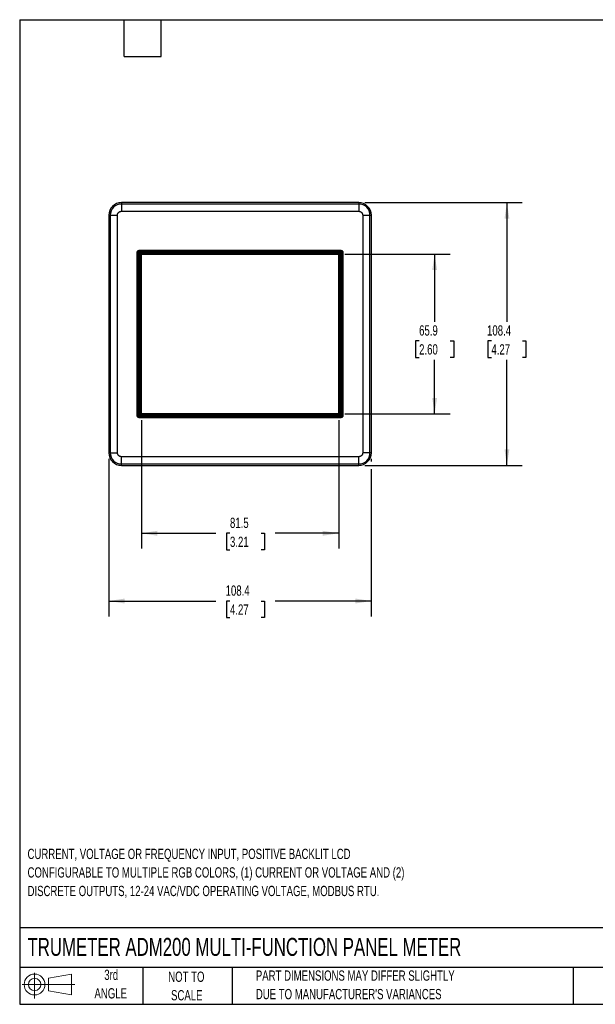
# Model space of a CAD drawing. Header units: millimetres. Extents: x 6 to 273, y 6 to 210.
# Tile 1 of 3: x 6 to 125, y 6 to 210. Entities that reach past the tile are written whole.
import ezdxf

# ---------------------------------------------------------------- set-up
doc = ezdxf.new("R2010")
doc.units = ezdxf.units.MM
doc.layers.add('DIMENSIONS', color=140, linetype='Continuous', lineweight=25)
doc.layers.add('TEXT', color=140, linetype='Continuous', lineweight=25)
doc.layers.add('SLD-DEFPOINTS', color=7, linetype='Continuous')
doc.styles.add('SLDTEXTSTYLE0', font='TXT', dxfattribs={"width": 0.7})
doc.dimstyles.new('SLDDIMSTYLE1', dxfattribs={"dimtxt": 2.158008, "dimasz": 3.302, "dimexe": 0, "dimexo": 0.0625, "dimgap": 0.539502, "dimtad": 0, "dimtih": 1, "dimtoh": 1, "dimlfac": 2, "dimrnd": 1e-09, "dimzin": 12, "dimdsep": 46, "dimtxsty": 'SLDTEXTSTYLE0', "dimsah": 1, "dimcen": 0.09, "dimadec": 0, "dimazin": 3, "dimtfac": 1, "dimtofl": 0, "dimtmove": 0, "dimatfit": 3, "dimfxl": 0, "dimfrac": 2, "dimtolj": 1, "dimtzin": 12, "dimarcsym": 0})

# ---------------------------------------------------------------- blocks, each defined once
blk = doc.blocks.new('Block11')
at = {"color": 7, "linetype": 'Continuous', "lineweight": 18}
for p, q in [((2.59, 5.31), (2.59, 0)), ((5.48, 4.17), (10.18, 5.03)), ((5.48, 1.6), (5.48, 4.17)), ((10.18, 5.03), (10.18, 0.73)), ((0, 2.88), (10.87, 2.88)), ((5.48, 1.6), (10.18, 0.73))]:
    blk.add_line(p, q, dxfattribs=at)
for radius in [2.15, 1.29]:
    blk.add_circle((2.59, 2.88), radius, dxfattribs=at)
blk = doc.blocks.new('Block12')
at = {"layer": 'SLD-DEFPOINTS'}
blk.add_blockref('Block11', (0, 0), dxfattribs=at)
blk = doc.blocks.new('SW_NOTE_0_1')
at = {"layer": 'TEXT', "color": 0, "char_height": 2.1167, "attachment_point": 1, "style": 'SLDTEXTSTYLE0'}
for s, insert in [('CURRENT, VOLTAGE OR FREQUENCY INPUT, POSITIVE BACKLIT LCD', (0, 2.73)), ('CONFIGURABLE TO MULTIPLE RGB COLORS, (1) CURRENT OR VOLTAGE AND (2)', (0, -1.09)), ('DISCRETE OUTPUTS, 12-24 VAC/VDC OPERATING VOLTAGE, MODBUS RTU.', (0, -4.92))]:
    blk.add_mtext(s, dxfattribs=dict(at, insert=insert))
blk = doc.blocks.new('SW_NOTE_0_4')
at = {"layer": 'TEXT', "color": 0, "char_height": 2.1167, "attachment_point": 1, "style": 'SLDTEXTSTYLE0'}
for s, insert in [('PART DIMENSIONS MAY DIFFER SLIGHTLY', (0, 2.73)), ("DUE TO MANUFACTURER'S VARIANCES", (0, -1.09))]:
    blk.add_mtext(s, dxfattribs=dict(at, insert=insert))
blk = doc.blocks.new('SW_NOTE_0_5')
at = {"layer": 'TEXT', "color": 0, "char_height": 2.117, "attachment_point": 2, "style": 'SLDTEXTSTYLE0'}
for s, insert in [('NOT TO', (5.26, 2.73)), ('SCALE', (5.35, -1.09))]:
    blk.add_mtext(s, dxfattribs=dict(at, insert=insert))
blk = doc.blocks.new('SW_NOTE_0_6')
at = {"layer": 'TEXT', "color": 0, "char_height": 2.117, "attachment_point": 2, "style": 'SLDTEXTSTYLE0'}
for s, insert in [('3rd', (2.32, 2.73)), ('ANGLE', (2.22, -1.09))]:
    blk.add_mtext(s, dxfattribs=dict(at, insert=insert))
blk = doc.blocks.new('_D_5')
at = {"layer": 'DIMENSIONS'}
for p, q in [((77.64, 171.79), (110.15, 171.79)), ((106.97, 171.79), (106.97, 147.18)), ((103.77, 143.27), (103.04, 143.27)), ((103.04, 143.27), (103.04, 139.84)), ((110.18, 143.27), (110.9, 143.27)), ((110.9, 143.27), (110.9, 139.84)), ((103.04, 139.84), (103.77, 139.84)), ((106.97, 117.58), (106.97, 139.36)), ((110.9, 139.84), (110.18, 139.84)), ((77.64, 117.58), (110.15, 117.58))]:
    blk.add_line(p, q, dxfattribs=at)
for points in [[(106.97, 171.79), (106.47, 168.49), (107.48, 168.49)], [(106.97, 117.58), (107.48, 120.88), (106.47, 120.88)]]:
    blk.add_solid(points, dxfattribs=at)
at = {"layer": 'DIMENSIONS', "char_height": 2.117, "attachment_point": 1, "style": 'SLDTEXTSTYLE0'}
for s, insert in [('108.4', (102.87, 146.48)), ('4.27', (103.77, 142.57))]:
    blk.add_mtext(s, dxfattribs=dict(at, insert=insert))
blk = doc.blocks.new('_D_6')
at = {"layer": 'DIMENSIONS'}
for p, q in [((73.52, 161.17), (95.22, 161.17)), ((92.04, 161.17), (92.04, 147.18)), ((88.84, 143.27), (88.11, 143.27)), ((88.11, 143.27), (88.11, 139.84)), ((95.25, 143.27), (95.98, 143.27)), ((95.98, 143.27), (95.98, 139.84)), ((88.11, 139.84), (88.84, 139.84)), ((92.04, 128.2), (92.04, 139.36)), ((95.98, 139.84), (95.25, 139.84)), ((73.52, 128.2), (95.22, 128.2))]:
    blk.add_line(p, q, dxfattribs=at)
for points in [[(92.04, 161.17), (91.54, 157.87), (92.55, 157.87)], [(92.04, 128.2), (92.55, 131.5), (91.54, 131.5)]]:
    blk.add_solid(points, dxfattribs=at)
at = {"layer": 'DIMENSIONS', "char_height": 2.117, "attachment_point": 1, "style": 'SLDTEXTSTYLE0'}
for s, insert in [('65.9', (88.84, 146.48)), ('2.60', (88.84, 142.57))]:
    blk.add_mtext(s, dxfattribs=dict(at, insert=insert))
blk = doc.blocks.new('_D_7')
at = {"layer": 'DIMENSIONS'}
for p, q in [((31.48, 126.93), (31.48, 100.39)), ((72.25, 126.93), (72.25, 100.39)), ((31.48, 103.56), (46.85, 103.56)), ((49.78, 103.56), (49.05, 103.56)), ((49.05, 103.56), (49.05, 100.13)), ((56.19, 103.56), (56.92, 103.56)), ((56.92, 103.56), (56.92, 100.13)), ((72.25, 103.56), (59.12, 103.56)), ((49.05, 100.13), (49.78, 100.13)), ((56.92, 100.13), (56.19, 100.13))]:
    blk.add_line(p, q, dxfattribs=at)
for points in [[(31.48, 103.56), (34.78, 103.05), (34.78, 104.07)], [(72.25, 103.56), (68.95, 104.07), (68.95, 103.05)]]:
    blk.add_solid(points, dxfattribs=at)
at = {"layer": 'DIMENSIONS', "char_height": 2.117, "attachment_point": 1, "style": 'SLDTEXTSTYLE0'}
for s, insert in [('81.5', (49.78, 106.77)), ('3.21', (49.78, 102.86))]:
    blk.add_mtext(s, dxfattribs=dict(at, insert=insert))
blk = doc.blocks.new('_D_8')
at = {"layer": 'DIMENSIONS'}
for p, q in [((24.76, 118.92), (24.76, 86.4)), ((78.97, 118.92), (78.97, 118.34)), ((78.97, 116.82), (78.97, 86.4)), ((24.76, 89.58), (46.85, 89.58)), ((49.78, 89.58), (49.05, 89.58)), ((49.05, 89.58), (49.05, 86.15)), ((56.19, 89.58), (56.92, 89.58)), ((56.92, 89.58), (56.92, 86.15)), ((78.97, 89.58), (59.12, 89.58)), ((49.05, 86.15), (49.78, 86.15)), ((56.92, 86.15), (56.19, 86.15))]:
    blk.add_line(p, q, dxfattribs=at)
for points in [[(24.76, 89.58), (28.06, 89.07), (28.06, 90.09)], [(78.97, 89.58), (75.67, 90.09), (75.67, 89.07)]]:
    blk.add_solid(points, dxfattribs=at)
at = {"layer": 'DIMENSIONS', "char_height": 2.117, "attachment_point": 1, "style": 'SLDTEXTSTYLE0'}
for s, insert in [('108.4', (48.88, 92.79)), ('4.27', (49.78, 88.88))]:
    blk.add_mtext(s, dxfattribs=dict(at, insert=insert))

msp = doc.modelspace()

# ---------------------------------------------------------------- linework, layer by layer
for p, q in [((27.3666, 171.7929), (27.3666, 171.5128)), ((76.3666, 171.7929), (27.3666, 171.7929)), ((76.3666, 171.5128), (27.3666, 171.5128)), ((27.3666, 171.5128), (27.3666, 170.0137)), ((76.3666, 171.7929), (76.3666, 171.5128)), ((76.3666, 171.5128), (76.3666, 170.0137)), ((24.7594, 169.1857), (24.7594, 120.1857)), ((24.7594, 169.1857), (25.0396, 169.1857)), ((25.0396, 169.1857), (25.0396, 120.1857)), ((25.0396, 169.1857), (26.5387, 169.1857)), ((26.5387, 120.1857), (26.5387, 169.1857)), ((27.3666, 170.0137), (76.3666, 170.0137)), ((77.1946, 169.1857), (78.6937, 169.1857)), ((77.1946, 169.1857), (77.1946, 120.1857)), ((78.6937, 120.1857), (78.6937, 169.1857)), ((78.6937, 169.1857), (78.9739, 169.1857)), ((78.9739, 120.1857), (78.9739, 169.1857)), ((30.6304, 161.5475), (30.6166, 161.5613)), ((30.6166, 161.5613), (30.6166, 127.8102)), ((30.6304, 127.824), (30.6304, 161.5475)), ((30.8801, 161.5475), (30.6304, 161.5475)), ((30.7403, 161.812), (30.9166, 161.6358)), ((30.8801, 127.824), (30.8801, 161.5475)), ((31.0049, 161.922), (30.9911, 161.9357)), ((72.7422, 161.9357), (30.9911, 161.9357)), ((31.0049, 161.6723), (31.0049, 161.922)), ((31.0049, 161.922), (72.7284, 161.922)), ((31.0049, 161.6723), (72.7284, 161.6723)), ((31.1032, 161.4492), (72.6301, 161.4492)), ((31.1032, 127.9223), (31.1032, 161.4492)), ((31.3529, 161.1995), (31.1032, 161.4492)), ((31.2589, 128.078), (31.2589, 161.1181)), ((31.2589, 161.1181), (31.2806, 161.0964)), ((31.2806, 161.0964), (31.2806, 128.0997)), ((31.3806, 161.0964), (31.2806, 161.0964)), ((31.3529, 161.1995), (72.3804, 161.1995)), ((31.3529, 161.115), (31.3529, 161.1995)), ((31.3666, 161.1857), (31.3529, 161.1995)), ((31.3529, 161.115), (31.3666, 161.1104)), ((31.3666, 161.1857), (72.3666, 161.1857)), ((31.3666, 161.1104), (31.3666, 161.1857)), ((31.3806, 161.1718), (31.3666, 161.1857)), ((31.3666, 161.1104), (31.3806, 161.0964)), ((31.3806, 161.1718), (31.3806, 161.0964)), ((31.4666, 161.1718), (31.3806, 161.1718)), ((31.4666, 161.1718), (31.4666, 128.1857)), ((31.4806, 161.1718), (31.476, 161.1764)), ((31.4806, 128.1997), (31.4806, 161.1718)), ((31.4806, 161.1718), (72.2527, 161.1718)), ((72.2573, 161.1764), (72.2527, 161.1718)), ((72.2527, 161.1718), (72.2527, 128.1997)), ((72.2666, 128.1857), (72.2666, 161.1718)), ((72.3527, 161.1718), (72.2666, 161.1718)), ((72.3527, 161.1718), (72.3666, 161.1857)), ((72.3527, 128.1997), (72.3527, 161.1718)), ((72.3804, 161.1995), (72.3666, 161.1857)), ((72.3666, 161.1857), (72.3666, 128.1857)), ((72.6301, 161.4492), (72.3804, 161.1995)), ((72.3804, 161.1995), (72.3804, 128.172)), ((72.6301, 161.4492), (72.6301, 127.9223)), ((72.7284, 161.922), (72.7422, 161.9357)), ((72.7284, 161.6723), (72.7284, 161.922)), ((72.993, 161.812), (72.8167, 161.6358)), ((72.8532, 161.5475), (72.8532, 127.824)), ((72.8532, 161.5475), (73.1029, 161.5475)), ((73.1029, 161.5475), (73.1166, 161.5613)), ((73.1029, 161.5475), (73.1029, 127.824)), ((73.1166, 127.8102), (73.1166, 161.5613)), ((31.1032, 127.9223), (31.2589, 128.078)), ((31.2806, 128.0997), (31.2589, 128.078)), ((72.2949, 128.078), (31.2589, 128.078)), ((31.2806, 128.0997), (72.2731, 128.0997)), ((31.4806, 128.1997), (31.4666, 128.1857)), ((31.4666, 128.1857), (72.2666, 128.1857)), ((72.2527, 128.1997), (31.4806, 128.1997)), ((72.2527, 128.1997), (72.2666, 128.1857)), ((72.2731, 128.0997), (72.2731, 128.1997)), ((72.2731, 128.1997), (72.2871, 128.1857)), ((72.2731, 128.1997), (72.3527, 128.1997)), ((72.2731, 128.0997), (72.2949, 128.078)), ((72.2871, 128.1857), (72.2917, 128.172)), ((72.3666, 128.1857), (72.2871, 128.1857)), ((72.3804, 128.172), (72.2917, 128.172)), ((72.3666, 128.1857), (72.3527, 128.1997)), ((72.3804, 128.172), (72.3666, 128.1857)), ((72.6301, 127.9223), (72.3804, 128.172)), ((30.6304, 127.824), (30.6166, 127.8102)), ((30.8801, 127.824), (30.6304, 127.824)), ((30.7403, 127.5594), (30.9166, 127.7357)), ((30.9911, 127.4357), (31.0049, 127.4495)), ((30.9911, 127.4357), (72.7422, 127.4357)), ((72.7284, 127.6992), (31.0049, 127.6992)), ((31.0049, 127.4495), (31.0049, 127.6992)), ((72.7284, 127.4495), (31.0049, 127.4495)), ((72.6301, 127.9223), (31.1032, 127.9223)), ((72.7284, 127.6992), (72.7284, 127.4495)), ((72.7284, 127.4495), (72.7422, 127.4357)), ((72.993, 127.5594), (72.8167, 127.7357)), ((72.8532, 127.824), (73.1029, 127.824)), ((73.1029, 127.824), (73.1166, 127.8102)), ((24.7594, 120.1857), (25.0396, 120.1857)), ((25.0396, 120.1857), (26.5387, 120.1857)), ((78.6937, 120.1857), (77.1946, 120.1857)), ((78.9739, 120.1857), (78.6937, 120.1857)), ((76.3666, 119.3578), (27.3666, 119.3578)), ((27.3666, 117.8587), (27.3666, 119.3578)), ((27.3666, 117.8587), (76.3666, 117.8587)), ((27.3666, 117.5785), (27.3666, 117.8587)), ((76.3666, 117.8587), (76.3666, 119.3578)), ((76.3666, 117.5785), (76.3666, 117.8587)), ((27.3666, 117.5785), (76.3666, 117.5785))]:
    msp.add_line(p, q)
for centre, radius, start, end in [((27.3666, 169.1857), 2.6072, 90, 180), ((27.3666, 169.1857), 2.3271, 90, 180), ((76.3666, 169.1857), 2.6072, 360, 90), ((76.3666, 169.1857), 2.3271, 360, 90), ((27.3666, 120.1857), 2.6072, 180, 270), ((27.3666, 120.1857), 2.3271, 180, 270), ((76.3666, 120.1857), 2.3271, 270, 0), ((76.3666, 120.1857), 2.6072, 270, 0)]:
    msp.add_arc(centre, radius, start, end)
for centre, major_axis, ratio, start_param, end_param in [((30.9922, 161.5602), (-0.2659, 0.2659), 0.99726469, 5.49915667, 7.06721394), ((31.1032, 161.1147), (0.25, 0), 0.01745506, 0.05235988, 0.89865025), ((72.7411, 161.5602), (0.2659, 0.2659), 0.99726469, 5.49915667, 7.06721394), ((72.2915, 127.9223), (0, 0.25), 0.01745506, 5.38453506, 6.23082543), ((30.9922, 127.8113), (-0.2659, -0.2659), 0.99726469, 5.49915667, 7.06721394), ((72.7411, 127.8113), (0.2659, -0.2659), 0.99726469, 5.49915667, 7.06721394)]:
    msp.add_ellipse(centre, major_axis=major_axis, ratio=ratio, start_param=start_param, end_param=end_param)
for points, knots in [([(26.5387, 169.1857), (26.5391, 169.2065), (26.54, 169.2482), (26.5473, 169.3102), (26.559, 169.3716), (26.5753, 169.4319), (26.5985, 169.4977), (26.6306, 169.568), (26.6732, 169.6411), (26.7231, 169.7095), (26.7803, 169.7722), (26.843, 169.8291), (26.9339, 169.8958), (27.0559, 169.9588), (27.1854, 169.9968), (27.2785, 170.0099), (27.3305, 170.0133), (27.3566, 170.0136), (27.3666, 170.0137)], [0, 0, 0, 0, 0.04801193, 0.09602386, 0.1440358, 0.19204773, 0.24005966, 0.30502342, 0.36999441, 0.43507662, 0.5001518, 0.56544012, 0.63009166, 0.76006813, 0.87990651, 0.93966204, 0.97689639, 1, 1, 1, 1]), ([(76.3666, 170.0137), (76.3875, 170.0133), (76.4291, 170.0124), (76.4911, 170.005), (76.5525, 169.9934), (76.6128, 169.9771), (76.6786, 169.9539), (76.7489, 169.9218), (76.822, 169.8792), (76.8904, 169.8292), (76.9531, 169.7721), (77.01, 169.7094), (77.0767, 169.6185), (77.1397, 169.4965), (77.1777, 169.367), (77.1908, 169.2739), (77.1942, 169.2219), (77.1945, 169.1958), (77.1946, 169.1857)], [0, 0, 0, 0, 0.04801193, 0.09602386, 0.1440358, 0.19204773, 0.24005966, 0.30502342, 0.36999441, 0.43507662, 0.5001518, 0.56544012, 0.63009166, 0.76006813, 0.87990651, 0.93966204, 0.97689639, 1, 1, 1, 1]), ([(30.6304, 161.5475), (30.631, 161.5621), (30.632, 161.5912), (30.6399, 161.6339), (30.6521, 161.6748), (30.6687, 161.7135), (30.6891, 161.7495), (30.7128, 161.7827), (30.7312, 161.8023), (30.7403, 161.812)], [0, 0, 0, 0, 0.14954524, 0.29685989, 0.44194464, 0.58480023, 0.72542744, 0.86382707, 1, 1, 1, 1]), ([(30.7403, 161.812), (30.7501, 161.8212), (30.7697, 161.8396), (30.8029, 161.8633), (30.8389, 161.8837), (30.8776, 161.9003), (30.9185, 161.9125), (30.9612, 161.9204), (30.9903, 161.9214), (31.0049, 161.922)], [0, 0, 0, 0, 0.13617293, 0.27457256, 0.41519977, 0.55805536, 0.70314011, 0.85045476, 1, 1, 1, 1]), ([(72.7284, 161.922), (72.743, 161.9214), (72.7721, 161.9204), (72.8148, 161.9125), (72.8557, 161.9003), (72.8944, 161.8837), (72.9304, 161.8633), (72.9636, 161.8396), (72.9832, 161.8212), (72.993, 161.812)], [0, 0, 0, 0, 0.14954524, 0.29685989, 0.44194464, 0.58480023, 0.72542744, 0.86382707, 1, 1, 1, 1]), ([(72.993, 161.812), (73.0021, 161.8023), (73.0205, 161.7827), (73.0442, 161.7495), (73.0646, 161.7135), (73.0812, 161.6748), (73.0934, 161.6339), (73.1013, 161.5912), (73.1023, 161.5621), (73.1029, 161.5475)], [0, 0, 0, 0, 0.13617293, 0.274572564, 0.415199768, 0.55805536, 0.703140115, 0.850454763, 1, 1, 1, 1]), ([(30.7403, 127.5594), (30.7312, 127.5692), (30.7128, 127.5888), (30.6891, 127.622), (30.6687, 127.658), (30.6521, 127.6967), (30.6399, 127.7376), (30.632, 127.7803), (30.631, 127.8094), (30.6304, 127.824)], [0, 0, 0, 0, 0.13617293, 0.27457256, 0.41519977, 0.55805536, 0.70314011, 0.85045476, 1, 1, 1, 1]), ([(31.0049, 127.4495), (30.9903, 127.4501), (30.9612, 127.4511), (30.9185, 127.459), (30.8776, 127.4712), (30.8389, 127.4877), (30.8029, 127.5082), (30.7697, 127.5318), (30.7501, 127.5503), (30.7403, 127.5594)], [0, 0, 0, 0, 0.14954524, 0.29685989, 0.44194464, 0.58480023, 0.72542744, 0.86382707, 1, 1, 1, 1]), ([(30.8801, 127.824), (30.8805, 127.8159), (30.8815, 127.7995), (30.889, 127.776), (30.9003, 127.754), (30.9112, 127.7418), (30.9166, 127.7357)], [0, 0, 0, 0, 0.2485571, 0.50015255, 0.75024976, 1, 1, 1, 1]), ([(30.9166, 127.7357), (30.9227, 127.7303), (30.9349, 127.7194), (30.9569, 127.7081), (30.9804, 127.7005), (30.9967, 127.6996), (31.0049, 127.6992)], [0, 0, 0, 0, 0.248289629, 0.499790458, 0.7499802, 1, 1, 1, 1]), ([(72.993, 127.5594), (72.9832, 127.5503), (72.9636, 127.5318), (72.9304, 127.5082), (72.8944, 127.4877), (72.8557, 127.4712), (72.8148, 127.459), (72.7721, 127.4511), (72.743, 127.4501), (72.7284, 127.4495)], [0, 0, 0, 0, 0.13617293, 0.27457256, 0.41519977, 0.55805536, 0.70314011, 0.85045476, 1, 1, 1, 1]), ([(73.1029, 127.824), (73.1023, 127.8094), (73.1013, 127.7803), (73.0934, 127.7376), (73.0812, 127.6967), (73.0646, 127.658), (73.0442, 127.622), (73.0205, 127.5888), (73.0021, 127.5692), (72.993, 127.5594)], [0, 0, 0, 0, 0.14954524, 0.29685989, 0.44194464, 0.58480023, 0.72542744, 0.86382707, 1, 1, 1, 1]), ([(27.3666, 119.3578), (27.3458, 119.3582), (27.3042, 119.3591), (27.2422, 119.3664), (27.1808, 119.3781), (27.1205, 119.3944), (27.0547, 119.4176), (26.9844, 119.4496), (26.9113, 119.4923), (26.8428, 119.5422), (26.7802, 119.5994), (26.7233, 119.6621), (26.6565, 119.753), (26.5936, 119.875), (26.5556, 120.0045), (26.5425, 120.0976), (26.539, 120.1496), (26.5388, 120.1757), (26.5387, 120.1857)], [0, 0, 0, 0, 0.04801193, 0.09602386, 0.1440358, 0.19204773, 0.24005966, 0.30502342, 0.36999441, 0.43507662, 0.5001518, 0.56544012, 0.63009166, 0.76006813, 0.87990651, 0.93966204, 0.97689639, 1, 1, 1, 1]), ([(77.1946, 120.1857), (77.1942, 120.1649), (77.1933, 120.1233), (77.1859, 120.0612), (77.1743, 119.9999), (77.158, 119.9396), (77.1348, 119.8738), (77.1027, 119.8035), (77.0601, 119.7304), (77.0102, 119.6619), (76.953, 119.5993), (76.8903, 119.5424), (76.7994, 119.4756), (76.6774, 119.4127), (76.5479, 119.3747), (76.4548, 119.3616), (76.4028, 119.3581), (76.3767, 119.3579), (76.3666, 119.3578)], [0, 0, 0, 0, 0.04801193, 0.09602386, 0.1440358, 0.19204773, 0.24005966, 0.30502342, 0.36999441, 0.43507662, 0.5001518, 0.56544012, 0.63009166, 0.76006813, 0.87990651, 0.93966204, 0.97689639, 1, 1, 1, 1])]:
    msp.add_open_spline(points, degree=3, knots=knots)
for points in [[(30.9166, 161.6358), (30.8934, 161.6125), (30.8801, 161.5804), (30.8801, 161.5475)], [(31.0049, 161.6723), (30.972, 161.6723), (30.9399, 161.659), (30.9166, 161.6358)], [(72.8167, 161.6358), (72.7934, 161.659), (72.7613, 161.6723), (72.7284, 161.6723)], [(72.8532, 161.5475), (72.8532, 161.5804), (72.8399, 161.6125), (72.8167, 161.6358)], [(72.7284, 127.6992), (72.7613, 127.6992), (72.7934, 127.7125), (72.8167, 127.7357)], [(72.8167, 127.7357), (72.8399, 127.759), (72.8532, 127.7911), (72.8532, 127.824)]]:
    msp.add_open_spline(points, degree=3)
at = {"layer": 'TEXT'}
for p, q in [((6.35, 209.55), (273.05, 209.55)), ((6.35, 209.55), (6.35, 6.35)), ((27.94, 201.93), (27.94, 209.55)), ((35.56, 201.93), (35.56, 209.55)), ((27.94, 201.93), (35.56, 201.93)), ((273.05, 22.1261), (6.35, 22.1261)), ((273.05, 13.97), (6.35, 13.97)), ((31.75, 13.97), (31.75, 6.35)), ((50.2116, 13.97), (50.2116, 6.35)), ((120.6465, 13.97), (120.6465, 6.35)), ((6.35, 6.35), (273.05, 6.35))]:
    msp.add_line(p, q, dxfattribs=at)

# ---------------------------------------------------------------- block references
at = {"layer": 'SLD-DEFPOINTS'}
msp.add_blockref('Block12', (6.8379, 7.5539), dxfattribs=at)
at = {"layer": 'TEXT'}
for name, p in [('SW_NOTE_0_1', (7.9704, 35.718)), ('SW_NOTE_0_6', (22.9315, 10.7648)), ('SW_NOTE_0_5', (35.5097, 10.3711)), ('SW_NOTE_0_4', (55.1193, 10.607))]:
    msp.add_blockref(name, p, dxfattribs=at)

# ---------------------------------------------------------------- texts
at = {"layer": 'TEXT', "insert": (7.9657, 20.0505), "char_height": 3.704167, "attachment_point": 1, "style": 'SLDTEXTSTYLE0'}
msp.add_mtext('TRUMETER ADM200 MULTI-FUNCTION PANEL METER', dxfattribs=at)

# ---------------------------------------------------------------- dimensions: what is measured, and where the dimension line sits
at = {"layer": 'DIMENSIONS'}
for base, p1, p2, picture, middle in [((106.9739, 171.7929), (76.3666, 117.5785), (76.3666, 171.7929), '_D_5', (106.9739, 143.2706)), ((92.0447, 128.1997), (72.2527, 161.1718), (72.2527, 128.1997), '_D_6', (92.0447, 143.2706))]:
    dim = msp.add_linear_dim(base=base, p1=p1, p2=p2, angle=90, dimstyle='SLDDIMSTYLE1', dxfattribs=at)
    dim.commit()
    dim.dimension.update_dxf_attribs({"geometry": picture, "text_midpoint": middle, "dimtype": 160})
for base, p1, p2, picture, middle in [((31.4806, 103.561), (72.2527, 128.1997), (31.4806, 128.1997), '_D_7', (52.9852, 103.561)), ((78.9739, 89.5785), (24.7594, 120.1857), (78.9739, 120.1857), '_D_8', (52.9852, 89.5785))]:
    dim = msp.add_linear_dim(base=base, p1=p1, p2=p2, dimstyle='SLDDIMSTYLE1', dxfattribs=at)
    dim.commit()
    dim.dimension.update_dxf_attribs({"geometry": picture, "text_midpoint": middle, "dimtype": 160})

doc.saveas('drawing.dxf')
